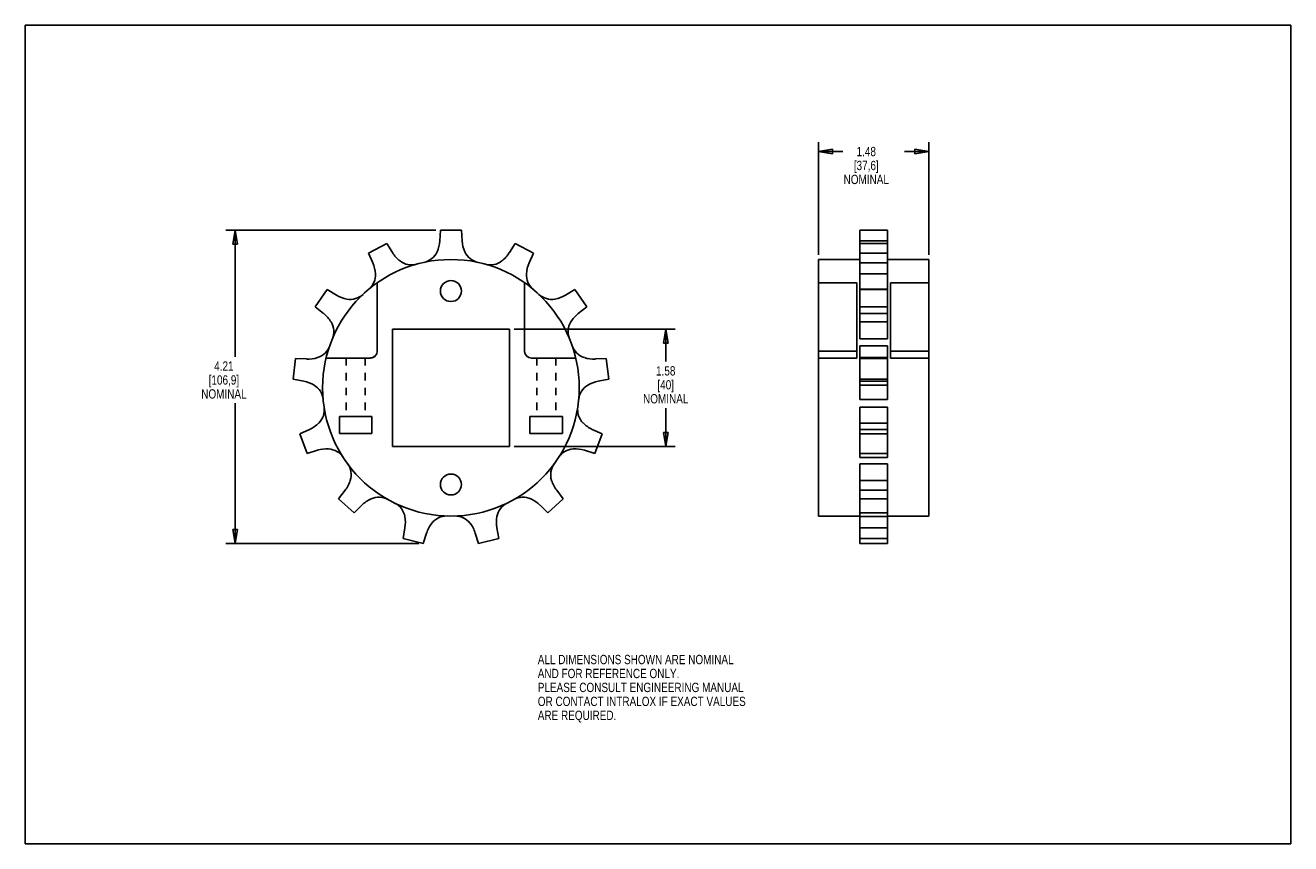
# Model space of a CAD drawing. Header units: inches. Extents: x 0 to 17, y 0 to 11.
import ezdxf

# ---------------------------------------------------------------- set-up
doc = ezdxf.new("R2010")
doc.units = ezdxf.units.IN
doc.header["$LTSCALE"] = 0.935
doc.header["$MEASUREMENT"] = 0
doc.linetypes.add('HIDDEN', pattern=[0.2, 0.1, -0.1])
doc.layers.get('0').update_dxf_attribs({"linetype": 'CONTINUOUS'})
doc.layers.add('DEFAULT_2', color=8, linetype='HIDDEN')
doc.styles.get("Standard").update_dxf_attribs({"font": 'txt', "width": 0.8})
doc.dimstyles.new('DIMSTYLE_1', dxfattribs={"dimtxt": 0.125, "dimasz": 0.1875, "dimexe": 0.18, "dimexo": 0.0625, "dimgap": 0.09, "dimtad": 0, "dimtih": 1, "dimtoh": 1, "dimzin": 4, "dimdsep": 46, "dimtxsty": 'STANDARD', "dimblk": 'CLOSED', "dimblk1": 'CLOSED', "dimblk2": 'CLOSED', "dimcen": 0.09, "dimadec": 0, "dimazin": 0, "dimtp": 0.01, "dimtm": 0.01, "dimtfac": 1, "dimtofl": 0, "dimtmove": 0, "dimatfit": 3, "dimldrblk": 'CLOSED', "dimfxl": 1, "dimtolj": 1, "dimtzin": 4, "dimarcsym": 0})

# ---------------------------------------------------------------- blocks, each defined once
blk = doc.blocks.new('_CLOSED')
at = {"color": 0, "linetype": 'BYBLOCK'}
for p, q in [((0, 0), (-1, 0.167)), ((-1, 0.167), (-1, -0.167)), ((-1, -0.167), (0, 0)), ((-1, 0), (0, 0))]:
    blk.add_line(p, q, dxfattribs=at)
blk = doc.blocks.new('*D0')
at = {"color": 3, "linetype": 'CONTINUOUS'}
for p, q in [((5.516, 8.247), (2.693, 8.247)), ((2.818, 8.247), (2.818, 6.545)), ((2.818, 4.037), (2.818, 5.92)), ((5.285, 4.037), (2.693, 4.037))]:
    blk.add_line(p, q, dxfattribs=at)
at = {"color": 3, "linetype": 'CONTINUOUS', "xscale": 0.1875, "yscale": 0.1875, "zscale": 0.1875}
for p, rotation in [((2.818, 8.247), 90), ((2.818, 4.037), 270)]:
    blk.add_blockref('_CLOSED', p, dxfattribs=dict(at, rotation=rotation))
at = {"color": 3, "linetype": 'CONTINUOUS', "insert": (2.668, 6.483), "char_height": 0.125, "width": 0.7, "attachment_point": 2, "line_spacing_factor": 0.9}
blk.add_mtext('4.21\\P[106,9]\\PNOMINAL', dxfattribs=at)
blk = doc.blocks.new('*D1')
at = {"color": 3, "linetype": 'CONTINUOUS'}
for p, q in [((10.658, 7.914), (10.658, 9.428)), ((12.138, 7.914), (12.138, 9.428)), ((10.658, 9.303), (10.985, 9.303)), ((12.138, 9.303), (11.81, 9.303))]:
    blk.add_line(p, q, dxfattribs=at)
at = {"color": 3, "linetype": 'CONTINUOUS', "xscale": 0.1875, "yscale": 0.1875, "zscale": 0.1875, "rotation": 180}
blk.add_blockref('_CLOSED', (10.658, 9.303), dxfattribs=at)
at = {"color": 3, "linetype": 'CONTINUOUS', "xscale": 0.1875, "yscale": 0.1875, "zscale": 0.1875}
blk.add_blockref('_CLOSED', (12.138, 9.303), dxfattribs=at)
at = {"color": 3, "linetype": 'CONTINUOUS', "insert": (11.298, 9.366), "char_height": 0.125, "width": 0.7, "attachment_point": 2, "line_spacing_factor": 0.9}
blk.add_mtext('1.48\\P[37,6]\\PNOMINAL', dxfattribs=at)
blk = doc.blocks.new('*D2')
at = {"color": 3, "linetype": 'CONTINUOUS'}
for p, q in [((6.568, 6.915), (8.729, 6.915)), ((8.604, 6.915), (8.604, 6.48)), ((8.604, 5.34), (8.604, 5.855)), ((6.568, 5.34), (8.729, 5.34))]:
    blk.add_line(p, q, dxfattribs=at)
at = {"color": 3, "linetype": 'CONTINUOUS', "xscale": 0.1875, "yscale": 0.1875, "zscale": 0.1875}
for p, rotation in [((8.604, 6.915), 90), ((8.604, 5.34), 270)]:
    blk.add_blockref('_CLOSED', p, dxfattribs=dict(at, rotation=rotation))
at = {"color": 3, "linetype": 'CONTINUOUS', "insert": (8.604, 6.418), "char_height": 0.125, "width": 0.7, "attachment_point": 2, "line_spacing_factor": 0.9}
blk.add_mtext('1.58\\P[40]\\PNOMINAL', dxfattribs=at)

msp = doc.modelspace()

# ---------------------------------------------------------------- linework, layer by layer
at = {"color": 7, "linetype": 'CONTINUOUS'}
for p, q in [((0, 0), (0, 11)), ((0, 11), (17, 11)), ((17, 0), (17, 11)), ((5.578, 8.247), (5.568, 8.102)), ((5.858, 8.247), (5.578, 8.247)), ((5.868, 8.102), (5.858, 8.247)), ((11.21, 7.452), (11.21, 8.247)), ((11.585, 8.247), (11.21, 8.247)), ((11.585, 7.452), (11.585, 8.247)), ((4.857, 8.069), (4.61, 7.939)), ((4.934, 7.945), (4.857, 8.069)), ((6.579, 8.069), (6.503, 7.945)), ((6.827, 7.939), (6.579, 8.069)), ((11.585, 8.102), (11.21, 8.102)), ((11.585, 8.069), (11.21, 8.069)), ((4.61, 7.939), (4.668, 7.806)), ((6.768, 7.806), (6.827, 7.939)), ((10.658, 4.404), (10.658, 7.852)), ((11.21, 7.852), (10.658, 7.852)), ((11.585, 7.939), (11.21, 7.939)), ((12.138, 7.852), (11.585, 7.852)), ((12.138, 4.404), (12.138, 7.852)), ((11.585, 7.806), (11.21, 7.806)), ((11.585, 7.66), (11.21, 7.66)), ((4.728, 7.539), (4.728, 6.622)), ((6.708, 6.622), (6.708, 7.539)), ((11.173, 7.539), (10.658, 7.539)), ((11.173, 6.528), (11.173, 7.539)), ((11.623, 6.528), (11.623, 7.539)), ((12.138, 7.539), (11.623, 7.539)), ((4.054, 7.447), (3.895, 7.216)), ((4.179, 7.373), (4.054, 7.447)), ((7.382, 7.447), (7.257, 7.373)), ((7.542, 7.216), (7.382, 7.447)), ((11.585, 7.452), (11.21, 7.452)), ((11.21, 6.787), (11.21, 7.447)), ((11.585, 7.447), (11.21, 7.447)), ((11.585, 6.787), (11.585, 7.447)), ((3.895, 7.216), (4.008, 7.126)), ((7.428, 7.126), (7.542, 7.216)), ((11.585, 7.216), (11.21, 7.216)), ((11.585, 7.126), (11.21, 7.126)), ((11.585, 7.013), (11.21, 7.013)), ((4.931, 6.915), (4.931, 5.34)), ((6.506, 6.915), (4.931, 6.915)), ((6.506, 5.34), (6.506, 6.915)), ((11.585, 6.787), (11.21, 6.787)), ((11.21, 5.971), (11.21, 6.691)), ((11.585, 6.691), (11.21, 6.691)), ((11.585, 5.971), (11.585, 6.691)), ((3.632, 6.522), (3.598, 6.244)), ((3.777, 6.515), (3.632, 6.522)), ((4.634, 6.528), (4.041, 6.528)), ((7.395, 6.528), (6.802, 6.528)), ((7.805, 6.522), (7.66, 6.515)), ((7.838, 6.244), (7.805, 6.522)), ((11.173, 6.622), (10.658, 6.622)), ((11.173, 6.528), (10.658, 6.528)), ((11.585, 6.533), (11.21, 6.533)), ((11.585, 6.522), (11.21, 6.522)), ((12.138, 6.622), (11.623, 6.622)), ((12.138, 6.528), (11.623, 6.528)), ((3.598, 6.244), (3.741, 6.217)), ((7.696, 6.217), (7.838, 6.244)), ((11.585, 6.244), (11.21, 6.244)), ((11.585, 6.217), (11.21, 6.217)), ((11.585, 6.163), (11.21, 6.163)), ((11.585, 5.971), (11.21, 5.971)), ((11.21, 5.191), (11.21, 5.869)), ((11.585, 5.869), (11.21, 5.869)), ((11.585, 5.191), (11.585, 5.869)), ((4.22, 5.744), (4.22, 5.514)), ((4.656, 5.744), (4.22, 5.744)), ((4.656, 5.514), (4.656, 5.744)), ((7.216, 5.744), (6.78, 5.744)), ((6.78, 5.744), (6.78, 5.514)), ((7.216, 5.514), (7.216, 5.744)), ((11.585, 5.654), (11.21, 5.654)), ((3.819, 5.568), (3.687, 5.507)), ((3.687, 5.507), (3.787, 5.246)), ((4.22, 5.514), (4.656, 5.514)), ((6.78, 5.514), (7.216, 5.514)), ((7.749, 5.507), (7.617, 5.568)), ((7.65, 5.246), (7.749, 5.507)), ((11.585, 5.568), (11.21, 5.568)), ((11.585, 5.507), (11.21, 5.507)), ((3.787, 5.246), (3.926, 5.288)), ((4.931, 5.34), (6.506, 5.34)), ((7.511, 5.288), (7.65, 5.246)), ((11.585, 5.246), (11.21, 5.246)), ((11.585, 5.191), (11.21, 5.191)), ((11.585, 5.107), (11.21, 5.107)), ((11.21, 4.037), (11.21, 5.107)), ((11.585, 4.037), (11.585, 5.107)), ((11.585, 4.883), (11.21, 4.883)), ((4.297, 4.75), (4.208, 4.635)), ((4.208, 4.635), (4.418, 4.449)), ((7.018, 4.449), (7.228, 4.635)), ((7.228, 4.635), (7.139, 4.75)), ((11.585, 4.75), (11.21, 4.75)), ((11.585, 4.635), (11.21, 4.635)), ((4.418, 4.449), (4.522, 4.551)), ((6.915, 4.551), (7.018, 4.449)), ((11.585, 4.449), (11.21, 4.449)), ((11.21, 4.404), (10.658, 4.404)), ((11.585, 4.398), (11.21, 4.398)), ((12.138, 4.404), (11.585, 4.404)), ((5.1, 4.247), (5.075, 4.104)), ((5.075, 4.104), (5.347, 4.037)), ((5.347, 4.037), (5.392, 4.175)), ((6.045, 4.175), (6.089, 4.037)), ((6.089, 4.037), (6.361, 4.104)), ((6.361, 4.104), (6.336, 4.247)), ((11.585, 4.247), (11.21, 4.247)), ((11.585, 4.104), (11.21, 4.104)), ((11.585, 4.037), (11.21, 4.037)), ((0, 0), (17, 0))]:
    msp.add_line(p, q, dxfattribs=at)
for centre, radius in [((5.718, 6.128), 1.724), ((5.718, 7.428), 0.141), ((5.718, 4.828), 0.141)]:
    msp.add_circle(centre, radius, dxfattribs=at)
for centre, radius, start, end in [((5.137, 8.132), 0.432, 335.9276, 356), ((6.299, 8.132), 0.432, 184, 204.0724), ((5.301, 8.172), 0.432, 211.6923, 231.7647), ((5.189, 8.029), 0.25, 231.7647, 285.558), ((5.303, 8.058), 0.25, 282.1343, 335.9276), ((6.133, 8.058), 0.25, 204.0724, 257.8657), ((6.248, 8.029), 0.25, 254.442, 308.2353), ((6.135, 8.172), 0.432, 308.2353, 328.3077), ((4.454, 7.644), 0.25, 309.8266, 3.6199), ((4.272, 7.632), 0.432, 3.6199, 23.6923), ((6.982, 7.644), 0.25, 176.3801, 230.1734), ((7.164, 7.632), 0.432, 156.3077, 176.3801), ((4.399, 7.744), 0.432, 239.3846, 259.457), ((4.366, 7.566), 0.25, 259.457, 313.2503), ((7.071, 7.566), 0.25, 226.7497, 280.543), ((7.037, 7.744), 0.432, 280.543, 300.6154), ((3.739, 6.788), 0.432, 31.3122, 51.3846), ((3.894, 6.883), 0.25, 337.519, 31.3122), ((7.542, 6.883), 0.25, 148.6878, 202.481), ((7.698, 6.788), 0.432, 128.6154, 148.6878), ((3.853, 6.772), 0.25, 287.1493, 340.9426), ((7.584, 6.772), 0.25, 199.0574, 252.8507), ((3.799, 6.946), 0.432, 267.0769, 287.1493), ((4.634, 6.622), 0.094, 270, 360), ((6.802, 6.622), 0.094, 180, 270), ((7.638, 6.946), 0.432, 252.8507, 272.9231), ((3.659, 5.793), 0.432, 59.0046, 79.0769), ((3.752, 5.949), 0.25, 5.2113, 59.0046), ((7.684, 5.949), 0.25, 120.9954, 174.7887), ((7.778, 5.793), 0.432, 100.9231, 120.9954), ((3.767, 5.831), 0.25, 314.8416, 8.6349), ((7.67, 5.831), 0.25, 171.3651, 225.1584), ((3.638, 5.961), 0.432, 294.7692, 314.8416), ((7.798, 5.961), 0.432, 225.1584, 245.2308), ((4.05, 4.874), 0.432, 86.6969, 106.7692), ((4.061, 5.056), 0.25, 32.9036, 86.6969), ((7.375, 5.056), 0.25, 93.3031, 147.0964), ((7.386, 4.874), 0.432, 73.2308, 93.3031), ((4.128, 4.959), 0.25, 342.5339, 36.3272), ((7.308, 4.959), 0.25, 143.6728, 197.4661), ((3.954, 5.013), 0.432, 322.4615, 342.5339), ((7.482, 5.013), 0.432, 197.4661, 217.5385), ((4.824, 4.242), 0.432, 114.3892, 134.4615), ((4.749, 4.408), 0.25, 60.5959, 114.3892), ((6.687, 4.408), 0.25, 65.6108, 119.4041), ((6.612, 4.242), 0.432, 45.5385, 65.6108), ((4.854, 4.353), 0.25, 10.2262, 64.0195), ((6.583, 4.353), 0.25, 115.9805, 169.7738), ((4.674, 4.321), 0.432, 350.1538, 10.2262), ((5.803, 4.043), 0.432, 142.0815, 162.1538), ((5.659, 4.155), 0.25, 88.2882, 142.0815), ((5.777, 4.155), 0.25, 37.9185, 91.7118), ((5.634, 4.043), 0.432, 17.8462, 37.9185), ((6.762, 4.321), 0.432, 169.7738, 189.8462)]:
    msp.add_arc(centre, radius, start, end, dxfattribs=at)
at = {"layer": 'DEFAULT_2', "color": 8, "linetype": 'HIDDEN'}
for p, q in [((4.728, 7.539), (4.728, 6.622)), ((6.708, 6.622), (6.708, 7.539)), ((4.634, 6.528), (4.041, 6.528)), ((4.31, 6.528), (4.31, 5.744)), ((4.567, 6.528), (4.567, 5.744)), ((7.395, 6.528), (6.802, 6.528)), ((6.87, 6.528), (6.87, 5.744)), ((7.127, 6.528), (7.127, 5.744)), ((4.22, 5.514), (4.22, 5.744)), ((4.22, 5.744), (4.656, 5.744)), ((4.656, 5.744), (4.656, 5.514)), ((6.78, 5.744), (7.216, 5.744)), ((6.78, 5.514), (6.78, 5.744)), ((7.216, 5.744), (7.216, 5.514)), ((4.656, 5.514), (4.22, 5.514)), ((7.216, 5.514), (6.78, 5.514))]:
    msp.add_line(p, q, dxfattribs=at)
for centre, start, end in [((4.634, 6.622), 270, 360), ((6.802, 6.622), 180, 270)]:
    msp.add_arc(centre, 0.094, start, end, dxfattribs=at)

# ---------------------------------------------------------------- texts
at = {"color": 3, "linetype": 'CONTINUOUS', "insert": (6.885, 2.538), "char_height": 0.125, "width": 3.5, "attachment_point": 1, "line_spacing_factor": 0.9}
msp.add_mtext('ALL DIMENSIONS SHOWN ARE NOMINAL\\PAND FOR REFERENCE ONLY.\\PPLEASE CONSULT ENGINEERING MANUAL\\POR CONTACT INTRALOX IF EXACT VALUES\\PARE REQUIRED. ', dxfattribs=at)

# ---------------------------------------------------------------- dimensions: what is measured, and where the dimension line sits
at = {"color": 3, "linetype": 'CONTINUOUS'}
dim = msp.add_linear_dim(base=(12.138, 9.303), p1=(10.658, 7.914), p2=(12.138, 7.914), text='<>\\PNOMINAL', dimstyle='DIMSTYLE_1', dxfattribs=at)
dim.commit()
dim.dimension.update_dxf_attribs({"geometry": '*D1', "text_midpoint": (11.173, 9.116), "dimtype": 160})
for base, p1, p2, picture, middle in [((2.818, 4.037), (5.516, 8.247), (5.285, 4.037), '*D0', (2.618, 6.233)), ((8.604375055, 5.340340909), (6.568181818, 6.915340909), (6.568181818, 5.340340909), '*D2', (8.329375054, 6.167522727))]:
    dim = msp.add_linear_dim(base=base, p1=p1, p2=p2, angle=270, text='<>\\PNOMINAL', dimstyle='DIMSTYLE_1', dxfattribs=at)
    dim.commit()
    dim.dimension.update_dxf_attribs({"geometry": picture, "text_midpoint": middle, "dimtype": 160})

doc.saveas('drawing.dxf')
